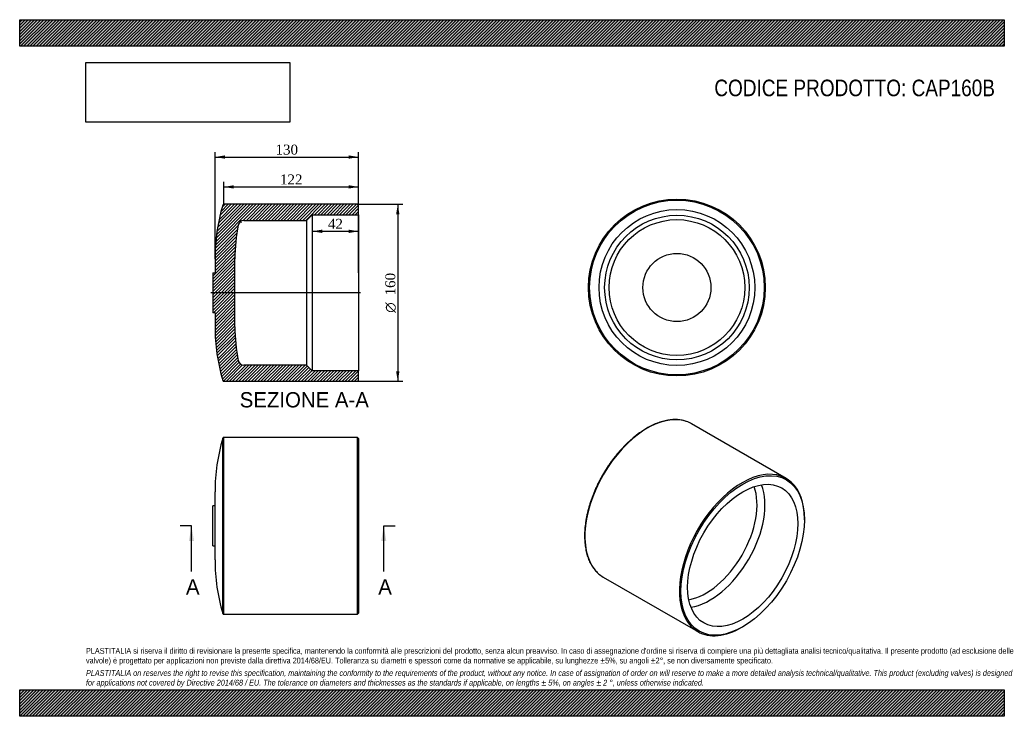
# Model space of a CAD drawing. Header units: millimetres. Extents: x 0 to 891, y 0 to 630.
import ezdxf
from ezdxf.enums import TextEntityAlignment as Align
from ezdxf.lldxf.tags import DXFTag

# ---------------------------------------------------------------- set-up
doc = ezdxf.new("R2010")
doc.units = ezdxf.units.MM
doc.header["$LTSCALE"] = 3
for name, color, linetype in [('CAP160B', 7, 'Continuous'), ('Default', 7, 'Continuous'), ('DV3_Default', 7, 'Continuous')]:
    doc.layers.add(name, color=color, linetype=linetype)
doc.styles.add('SEACAD_Solid_Edge_ANSI', font='seans.ttf')
doc.styles.add('SEACAD_Solid_Edge_ANSI1_Symbols', font='semeca1.ttf')
doc.styles.add('SEACAD_Times_New_Roman', font='times.ttf')
tags = doc.linetypes.add('CENTER2', pattern=[28.575, 19.05, -3.175, 3.175, -3.175]).pattern_tags.tags
tags[10:11] = [DXFTag(74, 4), DXFTag(75, 0), DXFTag(340, '0'), DXFTag(46, 0.0), DXFTag(50, 0.0), DXFTag(44, 0.0), DXFTag(45, 0.0)]
tags[8:9] = [DXFTag(74, 4), DXFTag(75, 0), DXFTag(340, '0'), DXFTag(46, 0.0), DXFTag(50, 0.0), DXFTag(44, 0.0), DXFTag(45, 0.0)]
tags[6:7] = [DXFTag(74, 4), DXFTag(75, 0), DXFTag(340, '0'), DXFTag(46, 0.0), DXFTag(50, 0.0), DXFTag(44, 0.0), DXFTag(45, 0.0)]
tags[4:5] = [DXFTag(74, 4), DXFTag(75, 0), DXFTag(340, '0'), DXFTag(46, 0.0), DXFTag(50, 0.0), DXFTag(44, 0.0), DXFTag(45, 0.0)]
doc.dimstyles.new('ANSImm', dxfattribs={"dimtxt": 9, "dimasz": 9, "dimexe": 4.5, "dimexo": 0, "dimgap": 2.25, "dimtad": 1, "dimdsep": 46, "dimtxsty": 'SEACAD_Times_New_Roman', "dimblk1": '_SE_FILLED', "dimblk2": '_SE_FILLED', "dimsah": 1, "dimcen": 4.5, "dimazin": 0, "dimtfac": 0.85, "dimtdec": 3, "dimtofl": 0, "dimtmove": 0, "dimatfit": 3, "dimfxl": 1, "dimarcsym": 0})
picture_1 = doc.add_image_def('image1.jpg', size_in_pixel=(4302, 1260))

# ---------------------------------------------------------------- blocks, each defined once
blk = doc.blocks.new('SE')
at = {"layer": 'CAP160B', "color": 7, "linetype": 'Continuous'}
for p, q in [((183.79, 92.93), (183.79, 251.5)), ((184.74, 92.22), (184.74, 252.22)), ((305.74, 252.22), (184.74, 252.22)), ((305.74, 92.22), (305.74, 252.22)), ((306.74, 251.22), (305.74, 252.22)), ((306.74, 251.22), (306.74, 93.22)), ((176.74, 141.39), (176.74, 203.04)), ((174.74, 154.22), (174.74, 190.22)), ((176.74, 190.22), (174.74, 190.22)), ((174.74, 154.22), (176.74, 154.22)), ((184.74, 92.22), (305.74, 92.22)), ((305.74, 92.22), (306.74, 93.22))]:
    blk.add_line(p, q, dxfattribs=at)
for centre, radius, start, end in [((347, 203.04), 170.26, 163.46442, 180), ((184.74, 251.22), 1, 90, 163.46442), ((347, 141.39), 170.26, 180, 196.53558), ((184.74, 93.22), 1, 196.53558, 270)]:
    blk.add_arc(centre, radius, start, end, dxfattribs=at)
blk = doc.blocks.new('SE1')
at = {"layer": 'CAP160B', "color": 7, "linetype": 'Continuous'}
for p, q in [((693.59, 215.13), (608.03, 264.53)), ((710.15, 177.69), (710.15, 178.51)), ((528.03, 125.96), (613.59, 76.56)), ((653.59, 80.53), (654.29, 80.93))]:
    blk.add_line(p, q, dxfattribs=at)
for centre, major_axis, start_param, end_param in [((568.03, 195.24), (-40, -69.28), 3.252088, 6.171222), ((568.03, 195.24), (-40, -69.28), 3.141593, 3.252088), ((653.59, 145.85), (-40, -69.28), 2.356194, 6.283185), ((620.99, 164.67), (-32.7, -56.64), 0.444156, 2.697437), ((624.59, 162.58), (-35.25, -61.05), 0.434829, 2.706764), ((568.03, 195.24), (-40, -69.28), 6.171222, 6.283185), ((653.59, 145.85), (-40, -69.28), 0, 0.785398)]:
    blk.add_ellipse(centre, major_axis=major_axis, ratio=0.57735, start_param=start_param, end_param=end_param, dxfattribs=at)
for major_axis in [(39.5, 68.42), (-35.25, -61.05)]:
    blk.add_ellipse((654.29, 145.44), major_axis=major_axis, ratio=0.57735, dxfattribs=at)
for points, knots in [([(603.25, 266.69), (602.64, 266.9), (601.52, 267.27), (599.56, 267.74), (597.5, 268.09), (595.36, 268.3), (593.18, 268.38), (590.96, 268.32), (588.68, 268.13), (586.37, 267.8), (584.03, 267.33), (581.65, 266.73), (579.25, 265.99), (576.83, 265.12), (574.39, 264.12), (571.96, 262.99), (569.62, 261.79), (568.25, 261.02), (567.53, 260.61)], [0, 0, 0, 0, 0.054453, 0.11785, 0.181322, 0.244882, 0.308536, 0.372282, 0.436115, 0.500027, 0.564007, 0.628042, 0.692121, 0.756234, 0.82037, 0.884522, 0.948682, 1, 1, 1, 1]), ([(567.53, 260.61), (567.05, 260.34), (565.88, 259.65), (563.77, 258.32), (561.34, 256.67), (558.9, 254.89), (556.49, 253.01), (554.1, 251.01), (551.73, 248.92), (549.4, 246.72), (547.1, 244.43), (544.84, 242.05), (542.62, 239.58), (540.45, 237.03), (538.34, 234.4), (536.27, 231.69), (534.27, 228.92), (532.33, 226.09), (530.45, 223.2), (528.65, 220.26), (526.91, 217.27), (525.26, 214.24), (523.68, 211.18), (522.19, 208.09), (520.78, 204.97), (519.46, 201.83), (518.23, 198.68), (517.09, 195.53), (516.04, 192.37), (515.1, 189.22), (514.25, 186.09), (513.5, 182.96), (512.85, 179.86), (512.3, 176.79), (511.86, 173.75), (511.53, 170.75), (511.3, 167.8), (511.17, 164.9), (511.15, 162.05), (511.24, 159.26), (511.44, 156.54), (511.74, 153.9), (512.15, 151.32), (512.66, 148.83), (513.28, 146.43), (514, 144.11), (514.82, 141.9), (515.75, 139.78), (516.77, 137.76), (517.89, 135.86), (519.1, 134.07), (520.41, 132.38), (521.8, 130.84), (522.94, 129.7), (523.56, 129.19), (523.71, 129.06)], [0, 0, 0, 0, 0.010187, 0.029522, 0.048856, 0.068188, 0.087518, 0.106845, 0.12617, 0.145492, 0.164812, 0.184129, 0.203444, 0.222758, 0.242069, 0.261379, 0.280688, 0.299996, 0.319304, 0.33861, 0.357917, 0.377224, 0.39653, 0.415838, 0.435146, 0.454455, 0.473766, 0.493078, 0.512392, 0.531708, 0.551026, 0.570347, 0.58967, 0.608997, 0.628326, 0.647658, 0.666994, 0.686332, 0.705673, 0.725016, 0.74436, 0.763704, 0.783047, 0.802387, 0.821721, 0.841047, 0.860362, 0.879661, 0.898942, 0.9182, 0.937432, 0.956636, 0.975811, 0.994957, 1, 1, 1, 1])]:
    blk.add_open_spline(points, degree=3, knots=knots, dxfattribs=at)
blk = doc.blocks.new('SE3')
at = {"color": 7, "linetype": 'Continuous', "style": 'SEACAD_Solid_Edge_ANSI'}
blk.add_text('A', height=13.8, dxfattribs=at).set_placement((324.47, 123.92), align=Align.TOP_LEFT)
blk = doc.blocks.new('SE4')
at = {"color": 7, "linetype": 'Continuous', "style": 'SEACAD_Solid_Edge_ANSI'}
blk.add_text('A', height=13.8, dxfattribs=at).set_placement((150.46, 123.92), align=Align.TOP_LEFT)
blk = doc.blocks.new('SEANNOT_GROUP')
at = {"linetype": 'Continuous'}
blk.add_hatch(color=7, dxfattribs=at).paths.add_polyline_path([(331.75, 158.42), (329.45, 172.22), (327.15, 158.42)])
at = {"color": 7, "linetype": 'Continuous'}
blk.add_lwpolyline([(329.45, 130.82), (329.45, 172.22)], dxfattribs=at)
blk = doc.blocks.new('SEANNOT_GROUP1')
at = {"linetype": 'Continuous'}
blk.add_hatch(color=7, dxfattribs=at).paths.add_polyline_path([(157.73, 158.42), (155.43, 172.22), (153.13, 158.42)])
at = {"color": 7, "linetype": 'Continuous'}
blk.add_lwpolyline([(155.43, 130.82), (155.43, 172.22)], dxfattribs=at)
blk = doc.blocks.new('SE2')
at = {"layer": 'Default', "color": 7, "linetype": 'CENTER2'}
for p, q in [((155.43, 172.22), (145.08, 172.22)), ((329.45, 172.22), (339.8, 172.22))]:
    blk.add_line(p, q, dxfattribs=at)
at = {"layer": 'Default', "color": 7, "linetype": 'CENTER2', "const_width": 0.0001}
blk.add_lwpolyline([(329.45, 172.22), (155.43, 172.22)], dxfattribs=at)
at = {"layer": 'Default'}
for name in ['SEANNOT_GROUP1', 'SEANNOT_GROUP', 'SE4', 'SE3']:
    blk.add_blockref(name, (0, 0), dxfattribs=at)
blk = doc.blocks.new('SE5')
at = {"layer": 'CAP160B', "linetype": 'Continuous'}
h = blk.add_hatch(dxfattribs=at)
h.set_pattern_fill('LINE', scale=0.62992, angle=45, style=0)
edge = h.paths.add_edge_path()
edge.add_arc((347, 352.21), 170.26, 180, 196.53558)
edge.add_arc((184.74, 304.03), 1, 196.53558, 270)
edge.add_line((184.74, 303.03), (305.74, 303.03))
edge.add_line((305.74, 303.03), (306.74, 304.03))
edge.add_line((306.74, 304.03), (306.74, 312.53))
edge.add_line((306.74, 312.53), (264.74, 312.53))
edge.add_line((264.74, 312.53), (259.64, 317.63))
edge.add_line((259.64, 317.63), (202.74, 317.63))
edge.add_arc((202.74, 322.63), 5, 191.58505, 270, ccw=False)
edge.add_arc((347, 352.21), 152.26, 180, 191.58505, ccw=False)
edge.add_line((194.74, 352.21), (194.74, 413.86))
edge.add_arc((347, 413.86), 152.26, 168.41495, 180, ccw=False)
edge.add_arc((202.74, 443.43), 5, 90, 168.41495, ccw=False)
edge.add_line((202.74, 448.43), (259.64, 448.43))
edge.add_line((259.64, 448.43), (264.74, 453.53))
edge.add_line((264.74, 453.53), (306.74, 453.53))
edge.add_line((306.74, 453.53), (306.74, 462.03))
edge.add_line((306.74, 462.03), (305.74, 463.03))
edge.add_line((305.74, 463.03), (184.74, 463.03))
edge.add_arc((184.74, 462.03), 1, 90, 163.46442)
edge.add_arc((347, 413.86), 170.26, 163.46442, 180)
edge.add_line((176.74, 413.86), (176.74, 401.03))
edge.add_line((176.74, 401.03), (174.74, 401.03))
edge.add_line((174.74, 401.03), (174.74, 365.03))
edge.add_line((174.74, 365.03), (176.74, 365.03))
edge.add_line((176.74, 365.03), (176.74, 352.21))
at = {"layer": 'CAP160B', "color": 7, "linetype": 'Continuous'}
for p, q in [((305.74, 463.03), (184.74, 463.03)), ((306.74, 462.03), (305.74, 463.03)), ((306.74, 453.53), (306.74, 462.03)), ((202.74, 448.43), (259.64, 448.43)), ((259.64, 448.43), (264.74, 453.53)), ((259.64, 448.43), (259.64, 317.63)), ((264.74, 453.53), (264.74, 312.53)), ((264.74, 453.53), (306.74, 453.53)), ((306.74, 453.53), (306.74, 312.53)), ((176.74, 413.86), (176.74, 401.03)), ((194.74, 352.21), (194.74, 413.86)), ((174.74, 401.03), (174.74, 365.03)), ((174.74, 401.03), (176.74, 401.03)), ((176.74, 365.03), (174.74, 365.03)), ((176.74, 365.03), (176.74, 352.21)), ((259.64, 317.63), (202.74, 317.63)), ((264.74, 312.53), (259.64, 317.63)), ((306.74, 312.53), (264.74, 312.53)), ((306.74, 304.03), (306.74, 312.53)), ((184.74, 303.03), (305.74, 303.03)), ((305.74, 303.03), (306.74, 304.03))]:
    blk.add_line(p, q, dxfattribs=at)
for centre, radius, start, end in [((347, 413.86), 170.26, 163.46442, 180), ((184.74, 462.03), 1, 90, 163.46442), ((202.74, 443.43), 5, 90, 168.41495), ((347, 413.86), 152.26, 168.41495, 180), ((347, 352.21), 170.26, 180, 196.53558), ((347, 352.21), 152.26, 180, 191.58505), ((202.74, 322.63), 5, 191.58505, 270), ((184.74, 304.03), 1, 196.53558, 270)]:
    blk.add_arc(centre, radius, start, end, dxfattribs=at)
at = {"layer": 'DV3_Default', "color": 7, "linetype": 'CENTER2'}
blk.add_line((308.49, 383.03), (172.99, 383.03), dxfattribs=at)
blk = doc.blocks.new('SE6')
at = {"layer": 'CAP160B', "color": 7, "linetype": 'Continuous'}
for radius in [80, 79, 70.5, 65.4, 61.4, 30.83]:
    blk.add_circle((594.74, 387.77), radius, dxfattribs=at)
blk = doc.blocks.new('GDimGGroup')
at = {"layer": 'Default', "linetype": 'Continuous'}
for points in [[(343.63, 454.03), (342.13, 463.03), (340.63, 454.03)], [(343.63, 312.03), (340.63, 312.03), (342.13, 303.03)]]:
    blk.add_hatch(color=7, dxfattribs=at).paths.add_polyline_path(points)
at = {"layer": 'Default', "color": 7, "linetype": 'Continuous'}
for p, q in [((305.74, 463.03), (346.63, 463.03)), ((342.13, 463.03), (342.13, 303.03)), ((305.74, 303.03), (346.63, 303.03))]:
    blk.add_line(p, q, dxfattribs=at)
for s, style, p in [('160', 'SEACAD_Times_New_Roman', (330.88, 380.63)), ('O', 'SEACAD_Solid_Edge_ANSI1_Symbols', (330.88, 364.97))]:
    blk.add_text(s, height=9, rotation=90, dxfattribs=dict(at, style=style)).set_placement(p, align=Align.TOP_LEFT)
blk = doc.blocks.new('DMBLK8')
at = {"layer": 'Default', "linetype": 'Continuous'}
for points in [[(193.74, 480.28), (184.74, 478.78), (193.74, 477.28)], [(297.74, 480.28), (297.74, 477.28), (306.74, 478.78)]]:
    blk.add_hatch(color=7, dxfattribs=at).paths.add_polyline_path(points)
at = {"layer": 'Default', "color": 7, "linetype": 'Continuous'}
for p, q in [((184.74, 463.03), (184.74, 483.28)), ((306.74, 457.78), (306.74, 483.28)), ((184.74, 478.78), (306.74, 478.78))]:
    blk.add_line(p, q, dxfattribs=at)
at = {"layer": 'Default', "color": 7, "linetype": 'Continuous', "style": 'SEACAD_Times_New_Roman'}
blk.add_text('122', height=9, dxfattribs=at).set_placement((235.51, 490.03), align=Align.TOP_LEFT)
blk = doc.blocks.new('_SE_FILLED')
at = {"color": 0}
blk.add_line((0, 0), (-1, 0), dxfattribs=at)
blk.add_solid([(0, 0), (-1, -0.1665), (-1, 0.1665), (0, 0)], dxfattribs=at)
blk = doc.blocks.new('DMBLK9')
at = {"layer": 'Default', "linetype": 'Continuous'}
for points in [[(273.74, 437.12), (273.74, 440.12), (264.74, 438.62)], [(297.74, 437.12), (306.74, 438.62), (297.74, 440.12)]]:
    blk.add_hatch(color=7, dxfattribs=at).paths.add_polyline_path(points)
at = {"layer": 'Default', "color": 7, "linetype": 'Continuous'}
for p, q in [((264.74, 453.53), (264.74, 434.12)), ((306.74, 453.53), (306.74, 434.12)), ((264.74, 438.62), (306.74, 438.62))]:
    blk.add_line(p, q, dxfattribs=at)
at = {"layer": 'Default', "color": 7, "linetype": 'Continuous', "style": 'SEACAD_Times_New_Roman'}
blk.add_text('42', height=9, dxfattribs=at).set_placement((278.92, 449.87), align=Align.TOP_LEFT)
blk = doc.blocks.new('DMBLK10')
at = {"layer": 'Default', "linetype": 'Continuous'}
for points in [[(185.74, 507.28), (176.74, 505.78), (185.74, 504.28)], [(297.74, 507.28), (297.74, 504.28), (306.74, 505.78)]]:
    blk.add_hatch(color=7, dxfattribs=at).paths.add_polyline_path(points)
at = {"layer": 'Default', "color": 7, "linetype": 'Continuous'}
for p, q in [((176.74, 413.86), (176.74, 510.28)), ((306.74, 401.03), (306.74, 510.28)), ((176.74, 505.78), (306.74, 505.78))]:
    blk.add_line(p, q, dxfattribs=at)
at = {"layer": 'Default', "color": 7, "linetype": 'Continuous', "style": 'SEACAD_Times_New_Roman'}
blk.add_text('130', height=9, dxfattribs=at).set_placement((231.51, 517.03), align=Align.TOP_LEFT)

msp = doc.modelspace()

# ---------------------------------------------------------------- hatches: boundary and pattern name
at = {"layer": 'Default', "linetype": 'Continuous'}
h = msp.add_hatch(dxfattribs=at)
h.set_pattern_fill('LINE', scale=0.629921, angle=45, style=0)
h.paths.add_polyline_path([(891, 606), (891, 630), (0, 630), (0, 606)])
for points in [[(891, 606), (891, 630), (0, 630), (0, 606)], [(891, 0), (891, 24), (0, 24), (0, 0)]]:
    msp.add_hatch(color=7, dxfattribs=at).paths.add_polyline_path(points)
h = msp.add_hatch(dxfattribs=at)
h.set_pattern_fill('LINE', scale=0.62992, angle=45, style=0)
h.paths.add_polyline_path([(891, 0), (891, 24), (0, 24), (0, 0)])

# ---------------------------------------------------------------- linework, layer by layer
at = {"layer": 'Default', "color": 7, "linetype": 'Continuous'}
for p, q in [((0, 630), (891, 630)), ((0, 606), (0, 630)), ((891, 630), (891, 606)), ((891, 606), (0, 606)), ((0, 24), (891, 24)), ((0, 0), (0, 24)), ((891, 24), (891, 0)), ((891, 0), (0, 0))]:
    msp.add_line(p, q, dxfattribs=at)

# ---------------------------------------------------------------- block references
at = {"layer": 'Default'}
for name in ['SE6', 'SE5', 'GDimGGroup', 'SE1', 'SE', 'SE2']:
    msp.add_blockref(name, (0, 0), dxfattribs=at)

# ---------------------------------------------------------------- texts
at = {"layer": 'Default', "color": 7, "linetype": 'Continuous', "style": 'SEACAD_Solid_Edge_ANSI'}
msp.add_text('SEZIONE A-A', height=13.8, dxfattribs=at).set_placement((199.086, 293.152), align=Align.TOP_LEFT)
at = {"layer": 'Default', "attachment_point": 1}
for s, insert, char_height, width in [('{\\fArial Narrow|b0||i0||c0|p34;\\C7;\\H15.;\\W1.;CODICE PRODOTTO: CAP160B}', (628.584, 575.803), 15, 254.45117), ("{\\fArial Narrow|b0||i0||c0|p34;\\C7;\\H5.25;\\W1.;PLASTITALIA si riserva il diritto di revisionare la presente specifica, mantenendo la conformità alle prescrizioni del prodotto, senza alcun preavviso. In caso di assegnazione d'ordine si riserva di compiere una più dettagliata analisi tecnico/qualitativa. Il presente prodotto (ad esclusione delle \\P}{\\fArial Narrow|b0||i0||c0|p34;\\C7;\\H5.25;\\W1.;valvole) è progettato per applicazioni non previste dalla direttiva 2014/68/EU. Tolleranza su diametri e spessori come da normative se applicabile, su lunghezze ±5%, su angoli ±2°, se non diversamente specificato.\\P}{\\fArial Narrow|b0||i0||c0|p34;\\C7;\\H1.5;\\W1.;   \\P}{\\fArial Narrow|b0||i1||c0|p34;\\C7;\\H5.25;\\W1.;PLASTITALIA on reserves the right to revise this specification, maintaining the conformity to the requirements of the product, without any notice. In case of assignation of order on will reserve to make a more detailed analysis technical/qualitative. This product (excluding valves) is designed \\P}{\\fArial Narrow|b0||i1||c0|p34;\\C7;\\H5.25;\\W1.;for applications not covered by Directive 2014/68 / EU. The tolerance on diameters and thicknesses as the standards if applicable, on lengths ± 5%, on angles ± 2 °, unless otherwise indicated.\\P}", (60, 61.807), 5.25, 771)]:
    msp.add_mtext(s, dxfattribs=dict(at, insert=insert, char_height=char_height, width=width))

# ---------------------------------------------------------------- dimensions: what is measured, and where the dimension line sits
at = {"layer": 'Default', "color": 7, "linetype": 'Continuous'}
for base, p1, p2, picture, middle in [((176.745, 505.785), (176.745, 401.034), (306.745, 401.034), 'DMBLK10', (241.745, 505.785)), ((264.745, 438.623), (264.745, 453.534), (306.745, 453.534), 'DMBLK9', (285.745, 438.623))]:
    dim = msp.add_linear_dim(base=base, p1=p1, p2=p2, angle=0, text='\\A1;<>', dimstyle='ANSImm', dxfattribs=at)
    dim.commit()
    dim.dimension.update_dxf_attribs({"geometry": picture, "text_midpoint": middle, "dimtype": 161})
dim = msp.add_linear_dim(base=(306.745, 478.785), p1=(184.745, 463.034), p2=(306.745, 457.784), text='\\A1;<>', dimstyle='ANSImm', dxfattribs=at)
dim.commit()
dim.dimension.update_dxf_attribs({"geometry": 'DMBLK8', "text_midpoint": (245.745, 478.785), "dimtype": 160})

# ---------------------------------------------------------------- pictures from other files: only their frames are drawn
image = msp.add_image(picture_1, insert=(60, 537.31), size_in_units=(184.371, 54))
image.dxf.flags = 7

doc.saveas('drawing.dxf')
